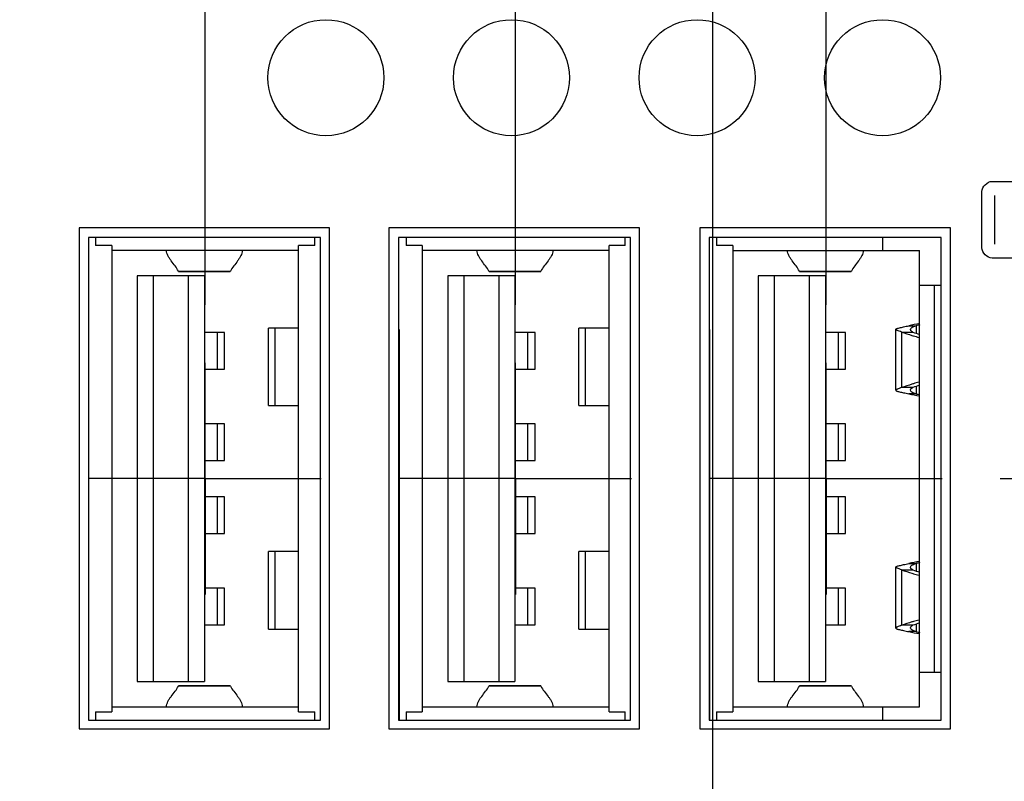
# Model space of a CAD drawing. Header units: inches. Extents: x 0.2 to 16.8, y 0.2 to 10.8.
# Tile 7 of 19: x 7.3 to 8.4, y 6.6 to 7.4. Entities that reach past the tile are written whole.
import ezdxf

# ---------------------------------------------------------------- set-up
doc = ezdxf.new("R2010")
doc.units = ezdxf.units.IN
doc.header["$LTSCALE"] = 0.935
doc.header["$MEASUREMENT"] = 0
doc.linetypes.add('CENTER', pattern=[0.6, 0.375, -0.075, 0.075, -0.075])
doc.linetypes.add('PHANTOM', pattern=[0.8, 0.45, -0.05, 0.1, -0.05, 0.1, -0.05])
doc.layers.get('0').update_dxf_attribs({"linetype": 'CONTINUOUS'})
for name, color, linetype in [('DATUMCURVES', 7, 'CONTINUOUS'), ('DEFAULT_1', 7, 'CENTER'), ('DIMENSIONS', 7, 'CONTINUOUS')]:
    doc.layers.add(name, color=color, linetype=linetype)
doc.styles.get("Standard").update_dxf_attribs({"font": 'txt', "width": 0.8})
doc.dimstyles.new('DIMSTYLE_1', dxfattribs={"dimtxt": 0.125, "dimasz": 0.18, "dimexe": 0.18, "dimexo": 0.0625, "dimgap": 0.09, "dimtad": 0, "dimtih": 1, "dimtoh": 1, "dimdec": 3, "dimzin": 4, "dimdsep": 46, "dimtxsty": 'STANDARD', "dimblk": '_FILLED', "dimblk1": '_FILLED', "dimblk2": '_FILLED', "dimcen": 0.09, "dimadec": 0, "dimazin": 0, "dimtp": 0.01, "dimtm": 0.01, "dimtfac": 1, "dimtdec": 3, "dimtofl": 0, "dimtmove": 0, "dimatfit": 3, "dimldrblk": '_FILLED', "dimfxl": 1, "dimtolj": 1, "dimtzin": 4, "dimarcsym": 0})

# ---------------------------------------------------------------- blocks, each defined once
blk = doc.blocks.new('*D8')
at = {"layer": 'DIMENSIONS', "color": 2, "linetype": 'CONTINUOUS'}
blk.add_line((8.4023, 6.8971), (10.0024, 6.8971), dxfattribs=at)
at = {"layer": 'DIMENSIONS', "color": 2, "linetype": 'CONTINUOUS', "insert": (10.0649, 6.9596), "char_height": 0.125, "width": 1.325, "attachment_point": 1, "line_spacing_factor": 0.9}
blk.add_mtext('3.623{\\Ftxt.shx;\\W1.000000;\\H0.125000; }[92.02]', dxfattribs=at)
blk = doc.blocks.new('_FILLED')
at = {"color": 0, "linetype": 'BYBLOCK'}
blk.add_solid([(0, 0), (-1, 0.1736), (-1, -0.1736)], dxfattribs=at)
blk = doc.blocks.new('*D12')
at = {"layer": 'DIMENSIONS', "color": 2, "linetype": 'CONTINUOUS'}
for p, q in [((8.3534, 8.5064), (8.3534, 8.9298)), ((8.2148, 8.3332), (8.3534, 8.5064)), ((8.2148, 7.0846), (8.2148, 8.3332))]:
    blk.add_line(p, q, dxfattribs=at)
at = {"layer": 'DIMENSIONS', "color": 2, "linetype": 'CONTINUOUS', "insert": (8.2909, 8.9923), "char_height": 0.125, "width": 1.125, "attachment_point": 1, "rotation": 90, "line_spacing_factor": 0.9}
blk.add_mtext('.367{\\Ftxt.shx;\\W1.000000;\\H0.125000; }[9.32]', dxfattribs=at)
blk = doc.blocks.new('*D13')
at = {"layer": 'DIMENSIONS', "color": 2, "linetype": 'CONTINUOUS'}
blk.add_line((7.8802, 7.0846), (7.8802, 8.9298), dxfattribs=at)
at = {"layer": 'DIMENSIONS', "color": 2, "linetype": 'CONTINUOUS', "insert": (7.8177, 8.9923), "char_height": 0.125, "width": 1.225, "attachment_point": 1, "rotation": 90, "line_spacing_factor": 0.9}
blk.add_mtext('.701{\\Ftxt.shx;\\W1.000000;\\H0.125000; }[17.82]', dxfattribs=at)
blk = doc.blocks.new('*D14')
at = {"layer": 'DIMENSIONS', "color": 2, "linetype": 'CONTINUOUS'}
blk.add_line((7.5455, 7.0846), (7.5455, 8.9298), dxfattribs=at)
at = {"layer": 'DIMENSIONS', "color": 2, "linetype": 'CONTINUOUS', "insert": (7.483, 8.9923), "char_height": 0.125, "width": 1.325, "attachment_point": 1, "rotation": 90, "line_spacing_factor": 0.9}
blk.add_mtext('1.036{\\Ftxt.shx;\\W1.000000;\\H0.125000; }[26.32]', dxfattribs=at)
blk = doc.blocks.new('*D15')
at = {"layer": 'DIMENSIONS', "color": 2, "linetype": 'CONTINUOUS'}
blk.add_line((7.2109, 7.0846), (7.2109, 8.9298), dxfattribs=at)
at = {"layer": 'DIMENSIONS', "color": 2, "linetype": 'CONTINUOUS', "insert": (7.1484, 8.9923), "char_height": 0.125, "width": 1.325, "attachment_point": 1, "rotation": 90, "line_spacing_factor": 0.9}
blk.add_mtext('1.371{\\Ftxt.shx;\\W1.000000;\\H0.125000; }[34.82]', dxfattribs=at)
blk = doc.blocks.new('*D16')
at = {"layer": 'DIMENSIONS', "color": 2, "linetype": 'CONTINUOUS'}
blk.add_line((6.2298, 6.8323), (6.2298, 8.9298), dxfattribs=at)
at = {"layer": 'DIMENSIONS', "color": 2, "linetype": 'CONTINUOUS', "insert": (6.1673, 8.9923), "char_height": 0.125, "width": 1.325, "attachment_point": 1, "rotation": 90, "line_spacing_factor": 0.9}
blk.add_mtext('2.352{\\Ftxt.shx;\\W1.000000;\\H0.125000; }[59.74]', dxfattribs=at)
blk = doc.blocks.new('*D18')
at = {"layer": 'DIMENSIONS', "color": 2, "linetype": 'CONTINUOUS'}
blk.add_line((8.0927, 6.0923), (8.0927, 8.9326), dxfattribs=at)
at = {"layer": 'DIMENSIONS', "color": 2, "linetype": 'CONTINUOUS', "insert": (8.0302, 8.9951), "char_height": 0.125, "width": 1.225, "attachment_point": 1, "rotation": 90, "line_spacing_factor": 0.9}
blk.add_mtext('.489{\\Ftxt.shx;\\W1.000000;\\H0.125000; }[12.42]', dxfattribs=at)

msp = doc.modelspace()

# ---------------------------------------------------------------- linework, layer by layer
at = {"color": 7, "linetype": 'CONTINUOUS'}
for p, q in [((7.4097, 7.1673), (7.4097, 6.6273)), ((7.6797, 7.1673), (7.4097, 7.1673)), ((7.6797, 6.6273), (7.6797, 7.1673)), ((7.7437, 7.1673), (7.7437, 6.6273)), ((8.0137, 7.1673), (7.7437, 7.1673)), ((8.0137, 6.6273), (8.0137, 7.1673)), ((8.0787, 7.1673), (8.0787, 6.6273)), ((8.3487, 7.1673), (8.0787, 7.1673)), ((8.3487, 6.6273), (8.3487, 7.1673)), ((7.4197, 7.1569), (7.4197, 6.6369)), ((7.6697, 7.1569), (7.4197, 7.1569)), ((7.4274, 7.1569), (7.4274, 7.1485)), ((7.6637, 7.1485), (7.6637, 7.1569)), ((7.6697, 6.6369), (7.6697, 7.1569)), ((7.754, 7.1569), (7.754, 6.6369)), ((8.004, 7.1569), (7.754, 7.1569)), ((7.7621, 7.1569), (7.7621, 7.1485)), ((7.9983, 7.1485), (7.9983, 7.1569)), ((8.004, 6.6369), (8.004, 7.1569)), ((8.0887, 7.1569), (8.0887, 6.6369)), ((8.3387, 7.1569), (8.0887, 7.1569)), ((8.0967, 7.1569), (8.0967, 7.1485)), ((8.2759, 7.1432), (8.2759, 7.1569)), ((8.3387, 6.6369), (8.3387, 7.1569)), ((7.4448, 7.1485), (7.4274, 7.1485)), ((7.4448, 7.1485), (7.4448, 6.6457)), ((7.6463, 7.1432), (7.4448, 7.1432)), ((7.6463, 6.6457), (7.6463, 7.1485)), ((7.6637, 7.1485), (7.6463, 7.1485)), ((7.7794, 7.1485), (7.7621, 7.1485)), ((7.7794, 7.1485), (7.7794, 6.6457)), ((7.981, 7.1432), (7.7794, 7.1432)), ((7.981, 6.6457), (7.981, 7.1485)), ((7.9983, 7.1485), (7.981, 7.1485)), ((8.1141, 7.1485), (8.0967, 7.1485)), ((8.1141, 7.1485), (8.1141, 6.6457)), ((8.1141, 7.1432), (8.3156, 7.1432)), ((8.3156, 6.6511), (8.3156, 7.1432)), ((7.517, 7.1204), (7.5167, 7.1208)), ((7.5167, 7.1208), (7.5729, 7.1208)), ((7.5725, 7.1204), (7.5729, 7.1208)), ((7.8517, 7.1204), (7.8513, 7.1208)), ((7.8513, 7.1208), (7.9075, 7.1208)), ((7.9072, 7.1204), (7.9075, 7.1208)), ((8.186, 7.1208), (8.2422, 7.1208)), ((8.1863, 7.1204), (8.186, 7.1208)), ((8.2418, 7.1204), (8.2422, 7.1208)), ((7.4723, 7.1156), (7.4723, 6.6786)), ((7.5448, 7.1156), (7.4723, 7.1156)), ((7.4896, 7.1156), (7.4896, 6.6786)), ((7.517, 7.1204), (7.5725, 7.1204)), ((7.5274, 7.1156), (7.5274, 6.6786)), ((7.5448, 7.1156), (7.5448, 6.6786)), ((7.807, 7.1156), (7.807, 6.6786)), ((7.8794, 7.1156), (7.807, 7.1156)), ((7.8243, 7.1156), (7.8243, 6.6786)), ((7.8517, 7.1204), (7.9072, 7.1204)), ((7.8621, 7.1156), (7.8621, 6.6786)), ((7.8794, 7.1156), (7.8794, 6.6786)), ((8.1416, 7.1156), (8.1416, 6.6786)), ((8.2141, 7.1156), (8.1416, 7.1156)), ((8.1589, 7.1156), (8.1589, 6.6786)), ((8.1863, 7.1204), (8.2418, 7.1204)), ((8.1967, 7.1156), (8.1967, 6.6786)), ((8.2141, 7.1156), (8.2141, 6.6786)), ((8.3156, 7.1058), (8.3387, 7.1058)), ((8.3314, 7.1058), (8.3314, 6.6885)), ((7.6137, 6.9759), (7.6137, 7.0593)), ((7.6463, 7.0593), (7.6137, 7.0593)), ((7.6205, 7.0593), (7.6205, 6.9759)), ((7.9483, 6.9759), (7.9483, 7.0593)), ((7.981, 7.0593), (7.9483, 7.0593)), ((7.9551, 7.0593), (7.9551, 6.9759)), ((8.29, 6.9924), (8.29, 7.058)), ((8.3038, 7.0619), (8.3117, 7.0619)), ((8.3117, 7.0619), (8.3117, 7.054)), ((7.5664, 7.0546), (7.5448, 7.0546)), ((7.5587, 7.0152), (7.5587, 7.0546)), ((7.5664, 7.0152), (7.5664, 7.0546)), ((7.9011, 7.0546), (7.8794, 7.0546)), ((7.8933, 7.0152), (7.8933, 7.0546)), ((7.9011, 7.0152), (7.9011, 7.0546)), ((8.2357, 7.0546), (8.2141, 7.0546)), ((8.228, 7.0152), (8.228, 7.0546)), ((8.2357, 7.0152), (8.2357, 7.0546)), ((8.2962, 7.0551), (8.2962, 6.9953)), ((8.2962, 7.0551), (8.3084, 7.0551)), ((8.3147, 7.0494), (8.3156, 7.0491)), ((7.5448, 7.0152), (7.5664, 7.0152)), ((7.8794, 7.0152), (7.9011, 7.0152)), ((8.2141, 7.0152), (8.2357, 7.0152)), ((8.3084, 6.9953), (8.2962, 6.9953)), ((8.3117, 6.9964), (8.3117, 6.9885)), ((8.3156, 7.0013), (8.3147, 7.0011)), ((8.3117, 6.9885), (8.3038, 6.9885)), ((7.6137, 6.9759), (7.6463, 6.9759)), ((7.9483, 6.9759), (7.981, 6.9759)), ((7.5664, 6.9562), (7.5448, 6.9562)), ((7.5587, 6.9168), (7.5587, 6.9562)), ((7.5664, 6.9168), (7.5664, 6.9562)), ((7.9011, 6.9562), (7.8794, 6.9562)), ((7.8933, 6.9168), (7.8933, 6.9562)), ((7.9011, 6.9168), (7.9011, 6.9562)), ((8.2357, 6.9562), (8.2141, 6.9562)), ((8.228, 6.9168), (8.228, 6.9562)), ((8.2357, 6.9168), (8.2357, 6.9562)), ((7.5448, 6.9168), (7.5664, 6.9168)), ((7.8794, 6.9168), (7.9011, 6.9168)), ((8.2141, 6.9168), (8.2357, 6.9168)), ((7.5664, 6.8775), (7.5448, 6.8775)), ((7.5587, 6.8381), (7.5587, 6.8775)), ((7.5664, 6.8381), (7.5664, 6.8775)), ((7.9011, 6.8775), (7.8794, 6.8775)), ((7.8933, 6.8381), (7.8933, 6.8775)), ((7.9011, 6.8381), (7.9011, 6.8775)), ((8.2357, 6.8775), (8.2141, 6.8775)), ((8.228, 6.8381), (8.228, 6.8775)), ((8.2357, 6.8381), (8.2357, 6.8775)), ((7.5448, 6.8381), (7.5664, 6.8381)), ((7.8794, 6.8381), (7.9011, 6.8381)), ((8.2141, 6.8381), (8.2357, 6.8381)), ((7.6137, 6.7349), (7.6137, 6.8184)), ((7.6463, 6.8184), (7.6137, 6.8184)), ((7.6205, 6.8184), (7.6205, 6.7349)), ((7.9483, 6.7349), (7.9483, 6.8184)), ((7.981, 6.8184), (7.9483, 6.8184)), ((7.9551, 6.8184), (7.9551, 6.7349)), ((8.3038, 6.8056), (8.3117, 6.8056)), ((8.3117, 6.8056), (8.3117, 6.7977)), ((8.29, 6.7361), (8.29, 6.8017)), ((8.2962, 6.7988), (8.2962, 6.739)), ((8.2962, 6.7988), (8.3084, 6.7988)), ((8.3147, 6.7931), (8.3156, 6.7928)), ((7.5664, 6.779), (7.5448, 6.779)), ((7.5587, 6.7397), (7.5587, 6.779)), ((7.5664, 6.7397), (7.5664, 6.779)), ((7.9011, 6.779), (7.8794, 6.779)), ((7.8933, 6.7397), (7.8933, 6.779)), ((7.9011, 6.7397), (7.9011, 6.779)), ((8.2357, 6.779), (8.2141, 6.779)), ((8.228, 6.7397), (8.228, 6.779)), ((8.2357, 6.7397), (8.2357, 6.779)), ((7.5448, 6.7397), (7.5664, 6.7397)), ((7.8794, 6.7397), (7.9011, 6.7397)), ((8.2141, 6.7397), (8.2357, 6.7397)), ((8.3084, 6.739), (8.2962, 6.739)), ((8.3117, 6.7401), (8.3117, 6.7322)), ((8.3156, 6.745), (8.3147, 6.7448)), ((7.6137, 6.7349), (7.6463, 6.7349)), ((7.9483, 6.7349), (7.981, 6.7349)), ((8.3117, 6.7322), (8.3038, 6.7322)), ((8.3156, 6.6885), (8.3387, 6.6885)), ((7.4723, 6.6786), (7.5448, 6.6786)), ((7.807, 6.6786), (7.8794, 6.6786)), ((8.1416, 6.6786), (8.2141, 6.6786)), ((7.517, 6.6738), (7.5167, 6.6735)), ((7.5729, 6.6735), (7.5167, 6.6735)), ((7.5725, 6.6738), (7.517, 6.6738)), ((7.5725, 6.6738), (7.5729, 6.6735)), ((7.8517, 6.6738), (7.8513, 6.6735)), ((7.9075, 6.6735), (7.8513, 6.6735)), ((7.9072, 6.6738), (7.8517, 6.6738)), ((7.9072, 6.6738), (7.9075, 6.6735)), ((8.1863, 6.6738), (8.186, 6.6735)), ((8.2422, 6.6735), (8.186, 6.6735)), ((8.2418, 6.6738), (8.1863, 6.6738)), ((8.2418, 6.6738), (8.2422, 6.6735)), ((7.4274, 6.6457), (7.4274, 6.6369)), ((7.4274, 6.6457), (7.4448, 6.6457)), ((7.4448, 6.6511), (7.6463, 6.6511)), ((7.6463, 6.6457), (7.6637, 6.6457)), ((7.6637, 6.6369), (7.6637, 6.6457)), ((7.7621, 6.6457), (7.7621, 6.6369)), ((7.7621, 6.6457), (7.7794, 6.6457)), ((7.7794, 6.6511), (7.981, 6.6511)), ((7.981, 6.6457), (7.9983, 6.6457)), ((7.9983, 6.6369), (7.9983, 6.6457)), ((8.0967, 6.6457), (8.0967, 6.6369)), ((8.0967, 6.6457), (8.1141, 6.6457)), ((8.1141, 6.6511), (8.3156, 6.6511)), ((8.2759, 6.6369), (8.2759, 6.6511)), ((7.4197, 6.6369), (7.6697, 6.6369)), ((7.754, 6.6369), (8.004, 6.6369)), ((8.0887, 6.6369), (8.3387, 6.6369)), ((7.4097, 6.6273), (7.6797, 6.6273)), ((7.7437, 6.6273), (8.0137, 6.6273)), ((8.0787, 6.6273), (8.3487, 6.6273))]:
    msp.add_line(p, q, dxfattribs=at)
for centre, radius, start, end in [((8.3404, 6.9052), 0.1609, 98.8377, 103.1217), ((8.3484, 6.9047), 0.1615, 101.7012, 103.1317), ((8.3839, 7.3038), 0.2637, 250.5732, 253.1143), ((8.3826, 7.2997), 0.2594, 253.1222, 253.5442), ((8.3963, 7.3044), 0.2644, 250.5771, 252.226), ((8.3821, 7.2979), 0.2575, 253.5432, 254.8306), ((8.3836, 6.7476), 0.2626, 106.8803, 109.4322), ((8.3826, 6.7507), 0.2594, 106.4558, 106.8778), ((8.3963, 6.746), 0.2644, 107.774, 109.4229), ((8.3821, 6.7525), 0.2575, 105.1694, 106.4568), ((8.3404, 7.1453), 0.1609, 256.8783, 261.1623), ((8.3484, 7.1458), 0.1615, 256.8684, 258.2988), ((8.3404, 6.6489), 0.1609, 98.8377, 103.1217), ((8.3484, 6.6484), 0.1615, 101.7012, 103.1317), ((8.3839, 7.0475), 0.2637, 250.5732, 253.1143), ((8.3826, 7.0434), 0.2594, 253.1222, 253.5442), ((8.3963, 7.0481), 0.2644, 250.5771, 252.226), ((8.3821, 7.0416), 0.2575, 253.5432, 254.8306), ((8.3836, 6.4913), 0.2626, 106.8803, 109.4322), ((8.3826, 6.4944), 0.2594, 106.4558, 106.8778), ((8.3963, 6.4897), 0.2644, 107.774, 109.4229), ((8.3821, 6.4962), 0.2575, 105.1694, 106.4568), ((8.3404, 6.889), 0.1609, 256.8783, 261.1623), ((8.3484, 6.8895), 0.1615, 256.8684, 258.2988)]:
    msp.add_arc(centre, radius, start, end, dxfattribs=at)
for points, knots in [([(7.5167, 7.1208), (7.5157, 7.1228), (7.5132, 7.1265), (7.5096, 7.1309), (7.507, 7.1346), (7.5049, 7.1382), (7.5039, 7.1411), (7.5039, 7.143)], [0, 0, 0, 0, 0.252922, 0.522366, 0.653503, 0.777575, 1, 1, 1, 1]), ([(7.5856, 7.143), (7.5856, 7.1411), (7.5846, 7.1382), (7.5825, 7.1346), (7.5799, 7.1309), (7.5764, 7.1265), (7.5738, 7.1228), (7.5729, 7.1208)], [0, 0, 0, 0, 0.222425, 0.346497, 0.477634, 0.747078, 1, 1, 1, 1]), ([(7.8513, 7.1208), (7.8504, 7.1228), (7.8478, 7.1265), (7.8443, 7.1309), (7.8416, 7.1346), (7.8395, 7.1382), (7.8385, 7.1411), (7.8385, 7.143)], [0, 0, 0, 0, 0.252922, 0.522366, 0.653503, 0.777575, 1, 1, 1, 1]), ([(7.9203, 7.143), (7.9203, 7.1411), (7.9193, 7.1382), (7.9172, 7.1346), (7.9145, 7.1309), (7.911, 7.1265), (7.9084, 7.1228), (7.9075, 7.1208)], [0, 0, 0, 0, 0.222425, 0.346497, 0.477634, 0.747078, 1, 1, 1, 1]), ([(8.186, 7.1208), (8.185, 7.1228), (8.1825, 7.1265), (8.1789, 7.1309), (8.1763, 7.1346), (8.1742, 7.1382), (8.1732, 7.1411), (8.1732, 7.143)], [0, 0, 0, 0, 0.252922, 0.522366, 0.653503, 0.777575, 1, 1, 1, 1]), ([(8.2549, 7.143), (8.2549, 7.1411), (8.2539, 7.1382), (8.2518, 7.1346), (8.2492, 7.1309), (8.2456, 7.1265), (8.2431, 7.1228), (8.2422, 7.1208)], [0, 0, 0, 0, 0.222425, 0.346497, 0.477634, 0.747078, 1, 1, 1, 1]), ([(8.29, 7.058), (8.29, 7.0582), (8.2902, 7.0585), (8.2906, 7.0587), (8.2912, 7.059), (8.2923, 7.0593), (8.2947, 7.0599), (8.2986, 7.0608), (8.3019, 7.0615), (8.3038, 7.0619)], [0, 0, 0, 0, 0.032867, 0.057569, 0.089244, 0.174464, 0.288825, 0.599012, 1, 1, 1, 1]), ([(8.2962, 7.0551), (8.2953, 7.0554), (8.2938, 7.056), (8.292, 7.0566), (8.291, 7.0571), (8.2904, 7.0575), (8.29, 7.0578), (8.29, 7.058)], [0, 0, 0, 0, 0.400388, 0.70207, 0.813357, 0.898532, 1, 1, 1, 1]), ([(8.3058, 7.0577), (8.3058, 7.0587), (8.3071, 7.0601), (8.3093, 7.0612), (8.3108, 7.0617), (8.3117, 7.0619)], [0, 0, 0, 0, 0.371367, 0.653398, 1, 1, 1, 1]), ([(8.3084, 7.0551), (8.308, 7.0553), (8.3073, 7.0556), (8.3065, 7.0562), (8.3059, 7.0569), (8.3058, 7.0575), (8.3058, 7.0577)], [0, 0, 0, 0, 0.320354, 0.585309, 0.804462, 1, 1, 1, 1]), ([(8.2962, 6.9953), (8.2953, 6.995), (8.2938, 6.9945), (8.292, 6.9938), (8.291, 6.9933), (8.2904, 6.993), (8.29, 6.9926), (8.29, 6.9924)], [0, 0, 0, 0, 0.400432, 0.702155, 0.813436, 0.898591, 1, 1, 1, 1]), ([(8.3058, 6.9927), (8.3058, 6.993), (8.3059, 6.9935), (8.3065, 6.9942), (8.3073, 6.9948), (8.308, 6.9952), (8.3084, 6.9953)], [0, 0, 0, 0, 0.195502, 0.414669, 0.679681, 1, 1, 1, 1]), ([(8.29, 6.9924), (8.29, 6.9922), (8.2902, 6.992), (8.2906, 6.9917), (8.2912, 6.9914), (8.2923, 6.9911), (8.2947, 6.9905), (8.2986, 6.9897), (8.3019, 6.9889), (8.3038, 6.9885)], [0, 0, 0, 0, 0.032862, 0.057565, 0.089241, 0.174463, 0.288821, 0.599007, 1, 1, 1, 1]), ([(8.3117, 6.9885), (8.3108, 6.9887), (8.3093, 6.9892), (8.3071, 6.9903), (8.3058, 6.9918), (8.3058, 6.9927)], [0, 0, 0, 0, 0.346567, 0.628531, 1, 1, 1, 1]), ([(8.29, 6.8017), (8.29, 6.8019), (8.2902, 6.8022), (8.2906, 6.8024), (8.2912, 6.8027), (8.2923, 6.803), (8.2947, 6.8036), (8.2986, 6.8045), (8.3019, 6.8052), (8.3038, 6.8056)], [0, 0, 0, 0, 0.032867, 0.057569, 0.089244, 0.174464, 0.288825, 0.599012, 1, 1, 1, 1]), ([(8.3058, 6.8014), (8.3058, 6.8024), (8.3071, 6.8038), (8.3093, 6.8049), (8.3108, 6.8054), (8.3117, 6.8056)], [0, 0, 0, 0, 0.371367, 0.653398, 1, 1, 1, 1]), ([(8.2962, 6.7988), (8.2953, 6.7991), (8.2938, 6.7997), (8.292, 6.8003), (8.291, 6.8008), (8.2904, 6.8012), (8.29, 6.8015), (8.29, 6.8017)], [0, 0, 0, 0, 0.400388, 0.70207, 0.813357, 0.898532, 1, 1, 1, 1]), ([(8.3084, 6.7988), (8.308, 6.799), (8.3073, 6.7993), (8.3065, 6.7999), (8.3059, 6.8006), (8.3058, 6.8012), (8.3058, 6.8014)], [0, 0, 0, 0, 0.320354, 0.585309, 0.804462, 1, 1, 1, 1]), ([(8.2962, 6.739), (8.2953, 6.7387), (8.2938, 6.7382), (8.292, 6.7375), (8.291, 6.737), (8.2904, 6.7367), (8.29, 6.7363), (8.29, 6.7361)], [0, 0, 0, 0, 0.400432, 0.702155, 0.813436, 0.898591, 1, 1, 1, 1]), ([(8.3058, 6.7364), (8.3058, 6.7367), (8.3059, 6.7372), (8.3065, 6.7379), (8.3073, 6.7385), (8.308, 6.7389), (8.3084, 6.739)], [0, 0, 0, 0, 0.195502, 0.414669, 0.679681, 1, 1, 1, 1]), ([(8.29, 6.7361), (8.29, 6.7359), (8.2902, 6.7357), (8.2906, 6.7354), (8.2912, 6.7351), (8.2923, 6.7348), (8.2947, 6.7342), (8.2986, 6.7334), (8.3019, 6.7326), (8.3038, 6.7322)], [0, 0, 0, 0, 0.032862, 0.057565, 0.089241, 0.174463, 0.288821, 0.599007, 1, 1, 1, 1]), ([(8.3117, 6.7322), (8.3108, 6.7324), (8.3093, 6.7329), (8.3071, 6.734), (8.3058, 6.7355), (8.3058, 6.7364)], [0, 0, 0, 0, 0.346567, 0.628531, 1, 1, 1, 1]), ([(7.5039, 6.6512), (7.5039, 6.6532), (7.5049, 6.6561), (7.507, 6.6597), (7.5096, 6.6634), (7.5132, 6.6677), (7.5157, 6.6715), (7.5167, 6.6735)], [0, 0, 0, 0, 0.222425, 0.346497, 0.477634, 0.747078, 1, 1, 1, 1]), ([(7.5729, 6.6735), (7.5738, 6.6715), (7.5764, 6.6677), (7.5799, 6.6634), (7.5825, 6.6597), (7.5846, 6.6561), (7.5856, 6.6532), (7.5856, 6.6512)], [0, 0, 0, 0, 0.252922, 0.522366, 0.653503, 0.777575, 1, 1, 1, 1]), ([(7.8385, 6.6512), (7.8385, 6.6532), (7.8395, 6.6561), (7.8416, 6.6597), (7.8443, 6.6634), (7.8478, 6.6677), (7.8504, 6.6715), (7.8513, 6.6735)], [0, 0, 0, 0, 0.222425, 0.346497, 0.477634, 0.747078, 1, 1, 1, 1]), ([(7.9075, 6.6735), (7.9084, 6.6715), (7.911, 6.6677), (7.9145, 6.6634), (7.9172, 6.6597), (7.9193, 6.6561), (7.9203, 6.6532), (7.9203, 6.6512)], [0, 0, 0, 0, 0.252922, 0.522366, 0.653503, 0.777575, 1, 1, 1, 1]), ([(8.1732, 6.6512), (8.1732, 6.6532), (8.1742, 6.6561), (8.1763, 6.6597), (8.1789, 6.6634), (8.1825, 6.6677), (8.185, 6.6715), (8.186, 6.6735)], [0, 0, 0, 0, 0.222425, 0.346497, 0.477634, 0.747078, 1, 1, 1, 1]), ([(8.2422, 6.6735), (8.2431, 6.6715), (8.2456, 6.6677), (8.2492, 6.6634), (8.2518, 6.6597), (8.2539, 6.6561), (8.2549, 6.6532), (8.2549, 6.6512)], [0, 0, 0, 0, 0.252922, 0.522366, 0.653503, 0.777575, 1, 1, 1, 1])]:
    msp.add_open_spline(points, degree=3, knots=knots, dxfattribs=at)
at = {"layer": 'DATUMCURVES', "color": 40, "linetype": 'CONTINUOUS'}
for p, q in [((8.3937, 7.2175), (8.5644, 7.2175)), ((8.3827, 7.1459), (8.3827, 7.2065)), ((8.3965, 7.1498), (8.3965, 7.2023)), ((8.5644, 7.1349), (8.3937, 7.1349))]:
    msp.add_line(p, q, dxfattribs=at)
at = {"layer": 'DATUMCURVES', "color": 8, "linetype": 'PHANTOM'}
for p, q in [((7.4203, 6.6371), (7.4203, 7.1569)), ((7.755, 6.6371), (7.755, 7.1569)), ((8.0896, 6.6371), (8.0896, 7.1569))]:
    msp.add_line(p, q, dxfattribs=at)
at = {"layer": 'DATUMCURVES', "color": 40, "linetype": 'CONTINUOUS'}
for centre in [(7.6757, 7.3293), (7.8757, 7.3293), (8.0757, 7.3293), (8.2757, 7.3293)]:
    msp.add_circle(centre, 0.0625, dxfattribs=at)
for points in [[(8.3827, 7.2065), (8.3827, 7.2117), (8.3885, 7.2175), (8.3937, 7.2175)], [(8.3937, 7.1349), (8.3885, 7.1349), (8.3827, 7.1407), (8.3827, 7.1459)]]:
    msp.add_open_spline(points, degree=3, dxfattribs=at)
at = {"layer": 'DEFAULT_1', "color": 7, "linetype": 'CENTER'}
for p, q in [((7.5455, 6.8971), (7.5455, 7.0221)), ((7.8802, 6.8971), (7.8802, 7.0221)), ((8.2148, 6.8971), (8.2148, 7.0221)), ((7.5455, 6.8971), (7.4205, 6.8971)), ((7.5455, 6.8971), (7.5455, 6.7721)), ((7.5455, 6.8971), (7.6706, 6.8971)), ((7.8802, 6.8971), (7.7552, 6.8971)), ((7.8802, 6.8971), (7.8802, 6.7721)), ((7.8802, 6.8971), (8.0052, 6.8971)), ((8.2148, 6.8971), (8.0898, 6.8971)), ((8.2148, 6.8971), (8.2148, 6.7721)), ((8.2148, 6.8971), (8.3398, 6.8971))]:
    msp.add_line(p, q, dxfattribs=at)

# ---------------------------------------------------------------- dimensions: what is measured, and where the dimension line sits
at = {"layer": 'DIMENSIONS', "color": 2, "linetype": 'CONTINUOUS'}
for feature_location, offset, dtype, origin, picture, middle in [((6.2298, 6.8323), (0, 2.0975), 1, (8.5817, 6.7698), '*D16', (6.2298, 9.6548)), ((7.2109, 7.0846), (0, 1.8452), 1, (8.5817, 7.0221), '*D15', (7.2109, 9.6548)), ((7.5455, 7.0846), (0, 1.8452), 1, (8.5817, 7.0221), '*D14', (7.5455, 9.6548)), ((8.0927, 6.0923), (0, 2.8403), 1, (8.5817, 6.3966), '*D18', (8.0927, 9.6076)), ((7.88019, 7.08464), (0, 1.8452), 1, (8.58165, 7.02214), '*D13', (7.88019, 9.60484)), ((8.2148402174, 7.0846435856), (0.1385713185, 1.8451959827), 0, (8.581651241, 7.0221435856), '*D12', (8.3534115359, 9.5548395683)), ((8.4023, 6.8971), (1.6, 0), 0, (8.3398, 3.2744), '*D8', (10.7274, 6.8971))]:
    dim = msp.add_ordinate_dim(feature_location=feature_location, offset=offset, dtype=dtype, origin=origin, dimstyle='DIMSTYLE_1', dxfattribs=at)
    dim.commit()
    dim.dimension.update_dxf_attribs({"geometry": picture, "text_midpoint": middle})

doc.saveas('drawing.dxf')
